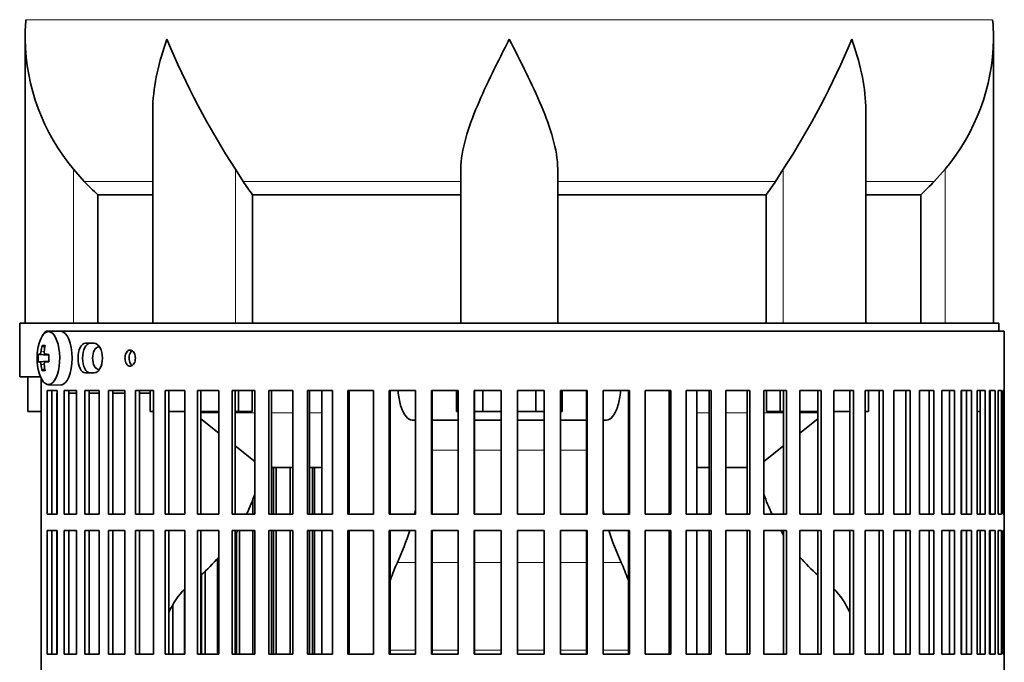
# Model space of a CAD drawing. Header units: millimetres. Extents: x 150 to 747, y -468 to 1127.
# Tile 9 of 12: x 494 to 677, y 402 to 521. Entities that reach past the tile are written whole.
import ezdxf

# ---------------------------------------------------------------- set-up
doc = ezdxf.new("R2010")
doc.units = ezdxf.units.MM
for name, color, linetype in [('M5X8_UNI7687', 7, 'Continuous'), ('VSI134_DIFFUSORE', 7, 'Continuous'), ('VSI134_FILTRO_A', 7, 'Continuous'), ('VSI134_FILTRO_B', 7, 'Continuous'), ('VSI134_SUPPORTO_', 7, 'Continuous')]:
    doc.layers.add(name, color=color, linetype=linetype)

# ---------------------------------------------------------------- blocks, each defined once
blk = doc.blocks.new('SE3')
at = {"layer": 'M5X8_UNI7687', "color": 7, "linetype": 'Continuous', "lineweight": 35}
for p, q in [((501.12, 463.18), (498.86, 463.11)), ((497.69, 460.52), (498.2, 460.13)), ((496.99, 458.88), (498.96, 458.73)), ((496.99, 457.49), (498.96, 457.63)), ((498.3, 458.89), (498.97, 458.83)), ((498.97, 457.54), (498.3, 457.47)), ((497.69, 455.85), (498.2, 456.24)), ((498.86, 453.25), (501.12, 453.18))]:
    blk.add_line(p, q, dxfattribs=at)
at = {"layer": 'M5X8_UNI7687', "color": 4, "linetype": 'Continuous', "lineweight": 9}
for p, q in [((497.5, 459.39), (498.1, 459.34)), ((498.96, 458.74), (497.29, 458.89)), ((497.29, 457.47), (498.96, 457.63)), ((498.31, 458.89), (498.97, 458.83)), ((498.97, 457.54), (498.31, 457.47)), ((498.1, 457.03), (497.5, 456.98))]:
    blk.add_line(p, q, dxfattribs=at)
at = {"layer": 'M5X8_UNI7687', "color": 7, "linetype": 'Continuous', "lineweight": 35}
for centre, radius, start, end in [((506.77, 458.18), 10, 163.7273, 196.2727), ((506.39, 458.18), 9.42, 175.7871, 184.2129)]:
    blk.add_arc(centre, radius, start, end, dxfattribs=at)
for centre, major_axis, ratio, start_param, end_param in [((498.89, 458.18), (0, 4.93), 0.422618, 0, 0.966337), ((498.89, 458.18), (0, 4.93), 0.422618, 2.175256, 6.283185), ((501.15, 458.18), (0, 5), 0.422618, 0, 0.012961), ((501.15, 458.18), (0, 5), 0.422618, 3.141593, 6.283185), ((506.82, 458.18), (0, 10), 0.939693, 1.335108, 1.449667), ((504.77, 455.12), (-7.75, 5.06), 0.247104, -0.4365, -0.286808), ((506.69, 458.18), (0, 10), 0.866025, 1.335108, 1.449667), ((506.76, 458.03), (-9.97, 0.79), 0.036834, -0.313745, -0.199185), ((506.76, 458.03), (-9.97, 0.79), 0.036834, -0.670562, -0.556003), ((503.47, 458.18), (0, 9.26), 0.488139, 1.49595, 1.645642), ((506.76, 458.34), (-9.97, -0.79), 0.036834, 0.199185, 0.313745), ((506.82, 458.18), (0, -10), 0.939693, 4.833518, 4.948078), ((504.77, 461.25), (-7.75, -5.06), 0.247104, 0.286808, 0.4365), ((506.69, 458.18), (0, -10), 0.866025, 4.833518, 4.948078), ((506.76, 458.34), (-9.97, -0.79), 0.036834, 0.556003, 0.670562)]:
    blk.add_ellipse(centre, major_axis=major_axis, ratio=ratio, start_param=start_param, end_param=end_param, dxfattribs=at)
for points in [[(497.29, 458.89), (497.29, 458.89), (497.3, 458.9), (497.32, 458.9), (497.33, 458.92), (497.35, 458.93), (497.36, 458.95), (497.38, 458.98), (497.4, 459.01), (497.41, 459.04), (497.43, 459.08), (497.44, 459.12), (497.45, 459.16), (497.46, 459.2), (497.47, 459.25), (497.48, 459.29), (497.49, 459.34), (497.49, 459.37), (497.5, 459.39)], [(498.1, 459.39), (498.09, 459.37), (498.09, 459.34), (498.09, 459.29), (498.09, 459.25), (498.1, 459.2), (498.1, 459.16), (498.11, 459.12), (498.12, 459.08), (498.14, 459.04), (498.15, 459.01), (498.17, 458.98), (498.19, 458.95), (498.21, 458.93), (498.23, 458.92), (498.26, 458.9), (498.28, 458.9), (498.3, 458.89), (498.31, 458.89)], [(497.5, 456.98), (497.49, 456.99), (497.49, 457.03), (497.48, 457.07), (497.47, 457.12), (497.46, 457.16), (497.45, 457.21), (497.44, 457.25), (497.43, 457.29), (497.41, 457.33), (497.4, 457.36), (497.38, 457.39), (497.36, 457.41), (497.35, 457.43), (497.33, 457.45), (497.32, 457.46), (497.3, 457.47), (497.29, 457.47), (497.29, 457.47)], [(498.31, 457.47), (498.3, 457.47), (498.28, 457.47), (498.26, 457.46), (498.23, 457.45), (498.21, 457.43), (498.19, 457.41), (498.17, 457.39), (498.15, 457.36), (498.14, 457.33), (498.12, 457.29), (498.11, 457.25), (498.1, 457.21), (498.1, 457.16), (498.09, 457.12), (498.09, 457.07), (498.09, 457.03), (498.09, 456.99), (498.1, 456.98)]]:
    blk.add_open_spline(points, degree=3, dxfattribs=at)
at = {"layer": 'VSI134_DIFFUSORE', "color": 4, "linetype": 'Continuous', "lineweight": 9}
for p, q in [((494.7, 521.04), (674.36, 521.04)), ((503.53, 464.68), (503.53, 493.28)), ((533.62, 464.68), (533.62, 493.28)), ((635.44, 464.68), (635.44, 493.28)), ((665.53, 464.68), (665.53, 493.28)), ((518.26, 490.98), (505.54, 490.98)), ((575.53, 490.98), (535.04, 490.98)), ((593.53, 490.98), (634.02, 490.98)), ((650.81, 490.98), (663.52, 490.98))]:
    blk.add_line(p, q, dxfattribs=at)
at = {"layer": 'VSI134_DIFFUSORE', "color": 7, "linetype": 'Continuous', "lineweight": 35}
for p, q in [((494.53, 517.42), (494.53, 464.68)), ((674.53, 464.68), (674.53, 517.42)), ((518.26, 504.04), (518.26, 464.68)), ((650.81, 464.68), (650.81, 504.04)), ((505.54, 490.98), (503.53, 493.28)), ((535.04, 490.98), (533.62, 493.28)), ((575.53, 464.68), (575.53, 493.28)), ((593.53, 464.68), (593.53, 493.28)), ((635.44, 493.28), (634.02, 490.98)), ((665.53, 493.28), (663.52, 490.98)), ((508.06, 488.54), (518.26, 488.54)), ((508.06, 464.68), (508.06, 488.54)), ((536.82, 488.54), (575.53, 488.54)), ((536.82, 464.68), (536.82, 488.54)), ((593.53, 488.54), (632.24, 488.54)), ((632.24, 488.54), (632.24, 464.68)), ((650.81, 488.54), (661, 488.54)), ((661, 488.54), (661, 464.68))]:
    blk.add_line(p, q, dxfattribs=at)
for centre, radius, start, end in [((533.03, 517.41), 38.5, 174.5826, 180.0014), ((636.03, 517.41), 38.5, 359.9671, 5.4174), ((533.22, 518.09), 38.7, 181.0158, 219.8906), ((659.21, 574.94), 149.81, 202.5842, 213.0334), ((509.85, 574.94), 149.81, 326.9666, 337.4158), ((635.84, 518.09), 38.7, 320.1094, 358.9842), ((568.16, 513.2), 39.88, 213.8582, 218.2062), ((600.91, 513.2), 39.88, 321.7938, 326.1418)]:
    blk.add_arc(centre, radius, start, end, dxfattribs=at)
for points, knots in [([(518.26, 504.03), (518.26, 504.35), (518.26, 504.68), (518.41, 509.05), (519.4, 513.26), (520.89, 517.41)], [0.4601729, 0.4601729, 0.4601729, 0.4601729, 0.5, 0.5, 1, 1, 1, 1]), ([(575.53, 493.28), (575.53, 495.11), (575.89, 497.05), (576.99, 500.99), (577.73, 503), (579.45, 507.1), (580.41, 509.14), (581.91, 512.22), (582.43, 513.25), (583.47, 515.32), (584.01, 516.38), (584.53, 517.41)], [0, 0, 0, 0, 0.25, 0.25, 0.5, 0.5, 0.75, 0.75, 0.875, 0.875, 1, 1, 1, 1]), ([(593.53, 493.28), (593.53, 495.11), (593.18, 497.01), (592.08, 500.97), (591.34, 502.98), (588.8, 509.05), (586.65, 513.26), (584.53, 517.41)], [0, 0, 0, 0, 0.25, 0.25, 0.5, 0.5, 1, 1, 1, 1]), ([(650.81, 504.03), (650.81, 504.35), (650.8, 504.68), (650.65, 509.05), (649.67, 513.26), (648.17, 517.41)], [0.4601729, 0.4601729, 0.4601729, 0.4601729, 0.5, 0.5, 1, 1, 1, 1])]:
    blk.add_open_spline(points, degree=3, knots=knots, dxfattribs=at)
for points in [[(508.06, 488.54), (507.19, 489.32), (506.35, 490.14), (505.54, 490.98)], [(663.52, 490.98), (662.71, 490.14), (661.87, 489.32), (661, 488.54)]]:
    blk.add_open_spline(points, degree=3, dxfattribs=at)
at = {"layer": 'VSI134_FILTRO_A', "color": 7, "linetype": 'Continuous', "lineweight": 35}
for p, q in [((676.53, 463.18), (498.57, 463.18)), ((676.53, 262.18), (676.53, 463.18)), ((507.37, 460.93), (505.76, 460.93)), ((497.54, 454.41), (497.54, 270.96)), ((505.76, 455.43), (507.37, 455.43)), ((498.61, 452.18), (498.61, 429.18)), ((500.52, 452.18), (498.61, 452.18)), ((499.53, 452.18), (499.53, 429.18)), ((500.52, 452.18), (500.52, 429.18)), ((501.8, 452.18), (501.8, 429.18)), ((504.11, 452.18), (501.8, 452.18)), ((502.69, 452.18), (502.69, 429.18)), ((504.11, 452.18), (504.11, 429.18)), ((505.62, 452.18), (505.62, 429.18)), ((508.31, 452.18), (505.62, 452.18)), ((506.47, 452.18), (506.47, 429.18)), ((508.31, 452.18), (508.31, 429.18)), ((510.05, 452.18), (510.05, 429.18)), ((513.09, 452.18), (510.05, 452.18)), ((510.84, 452.18), (510.84, 429.18)), ((513.09, 452.18), (513.09, 429.18)), ((515.04, 452.18), (515.04, 429.18)), ((518.42, 452.18), (515.04, 452.18)), ((515.78, 452.18), (515.78, 429.18)), ((518.42, 452.18), (518.42, 429.18)), ((520.56, 452.18), (520.56, 429.18)), ((524.24, 452.18), (520.56, 452.18)), ((521.23, 452.18), (521.23, 429.18)), ((524.24, 452.18), (524.24, 429.18)), ((526.56, 452.18), (526.56, 429.18)), ((530.53, 452.18), (526.56, 452.18)), ((527.17, 452.18), (527.17, 429.18)), ((530.53, 452.18), (530.53, 429.18)), ((533.01, 452.18), (533.01, 429.18)), ((537.23, 452.18), (533.01, 452.18)), ((533.55, 452.18), (533.55, 429.18)), ((537.23, 452.18), (537.23, 429.18)), ((539.85, 452.18), (539.85, 429.18)), ((544.28, 452.18), (539.85, 452.18)), ((540.31, 452.18), (540.31, 429.18)), ((544.28, 452.18), (544.28, 429.18)), ((547.03, 452.18), (547.03, 429.18)), ((551.65, 452.18), (547.03, 452.18)), ((547.41, 452.18), (547.41, 429.18)), ((551.65, 452.18), (551.65, 429.18)), ((554.49, 452.18), (554.49, 429.18)), ((559.26, 452.18), (554.49, 452.18)), ((554.79, 452.18), (554.79, 429.18)), ((559.26, 452.18), (559.26, 429.18)), ((562.19, 452.18), (562.19, 429.18)), ((567.07, 452.18), (562.19, 452.18)), ((562.4, 452.18), (562.4, 429.18)), ((567.07, 452.18), (567.07, 429.18)), ((570.05, 452.18), (570.05, 429.18)), ((575.01, 452.18), (570.05, 452.18)), ((570.18, 452.18), (570.18, 429.18)), ((575.01, 452.18), (575.01, 429.18)), ((578.02, 452.18), (578.02, 429.18)), ((583.02, 452.18), (578.02, 452.18)), ((578.07, 452.18), (578.07, 429.18)), ((583.02, 452.18), (583.02, 429.18)), ((586.05, 452.18), (586.05, 429.18)), ((591.04, 452.18), (586.05, 452.18)), ((591, 452.18), (591, 429.18)), ((591.04, 452.18), (591.04, 429.18)), ((594.06, 452.18), (594.06, 429.18)), ((599.01, 452.18), (594.06, 452.18)), ((598.88, 452.18), (598.88, 429.18)), ((599.01, 452.18), (599.01, 429.18)), ((602, 452.18), (602, 429.18)), ((606.88, 452.18), (602, 452.18)), ((606.66, 452.18), (606.66, 429.18)), ((606.88, 452.18), (606.88, 429.18)), ((609.8, 452.18), (609.8, 429.18)), ((614.57, 452.18), (609.8, 452.18)), ((614.27, 452.18), (614.27, 429.18)), ((614.57, 452.18), (614.57, 429.18)), ((617.42, 452.18), (617.42, 429.18)), ((622.04, 452.18), (617.42, 452.18)), ((621.65, 452.18), (621.65, 429.18)), ((622.04, 452.18), (622.04, 429.18)), ((624.78, 452.18), (624.78, 429.18)), ((629.21, 452.18), (624.78, 452.18)), ((628.75, 452.18), (628.75, 429.18)), ((629.21, 452.18), (629.21, 429.18)), ((631.84, 452.18), (631.84, 429.18)), ((636.05, 452.18), (631.84, 452.18)), ((635.52, 452.18), (635.52, 429.18)), ((636.05, 452.18), (636.05, 429.18)), ((638.53, 452.18), (638.53, 429.18)), ((642.5, 452.18), (638.53, 452.18)), ((641.89, 452.18), (641.89, 429.18)), ((642.5, 452.18), (642.5, 429.18)), ((644.82, 452.18), (644.82, 429.18)), ((648.51, 452.18), (644.82, 452.18)), ((647.83, 452.18), (647.83, 429.18)), ((648.51, 452.18), (648.51, 429.18)), ((654.02, 452.18), (650.65, 452.18)), ((650.65, 452.18), (650.65, 429.18)), ((653.29, 452.18), (653.29, 429.18)), ((654.02, 452.18), (654.02, 429.18)), ((659.02, 452.18), (655.97, 452.18)), ((655.97, 452.18), (655.97, 429.18)), ((658.22, 452.18), (658.22, 429.18)), ((659.02, 452.18), (659.02, 429.18)), ((663.44, 452.18), (660.75, 452.18)), ((660.75, 452.18), (660.75, 429.18)), ((662.59, 452.18), (662.59, 429.18)), ((663.44, 452.18), (663.44, 429.18)), ((667.26, 452.18), (664.95, 452.18)), ((664.95, 452.18), (664.95, 429.18)), ((666.37, 452.18), (666.37, 429.18)), ((667.26, 452.18), (667.26, 429.18)), ((670.45, 452.18), (668.54, 452.18)), ((668.54, 452.18), (668.54, 429.18)), ((669.53, 452.18), (669.53, 429.18)), ((670.45, 452.18), (670.45, 429.18)), ((672.99, 452.18), (671.49, 452.18)), ((671.49, 452.18), (671.49, 429.18)), ((672.04, 452.18), (672.04, 429.18)), ((672.99, 452.18), (672.99, 429.18)), ((674.86, 452.18), (673.78, 452.18)), ((673.78, 452.18), (673.78, 429.18)), ((673.88, 452.18), (673.88, 429.18)), ((674.86, 452.18), (674.86, 429.18)), ((676.04, 452.18), (675.38, 452.18)), ((675.38, 452.18), (675.38, 429.18)), ((676.04, 452.18), (676.04, 429.18)), ((676.52, 452.18), (676.3, 452.18)), ((676.3, 452.18), (676.3, 429.18)), ((676.52, 452.18), (676.52, 429.18)), ((500.52, 429.18), (498.61, 429.18)), ((504.11, 429.18), (501.8, 429.18)), ((508.31, 429.18), (505.62, 429.18)), ((513.09, 429.18), (510.05, 429.18)), ((518.42, 429.18), (515.04, 429.18)), ((524.24, 429.18), (520.56, 429.18)), ((530.53, 429.18), (526.56, 429.18)), ((537.23, 429.18), (533.01, 429.18)), ((544.28, 429.18), (539.85, 429.18)), ((551.65, 429.18), (547.03, 429.18)), ((559.26, 429.18), (554.49, 429.18)), ((567.07, 429.18), (562.19, 429.18)), ((575.01, 429.18), (570.05, 429.18)), ((583.02, 429.18), (578.02, 429.18)), ((591.04, 429.18), (586.05, 429.18)), ((599.01, 429.18), (594.06, 429.18)), ((606.88, 429.18), (602, 429.18)), ((614.57, 429.18), (609.8, 429.18)), ((622.04, 429.18), (617.42, 429.18)), ((629.21, 429.18), (624.78, 429.18)), ((636.05, 429.18), (631.84, 429.18)), ((642.5, 429.18), (638.53, 429.18)), ((648.51, 429.18), (644.82, 429.18)), ((654.02, 429.18), (650.65, 429.18)), ((659.02, 429.18), (655.97, 429.18)), ((663.44, 429.18), (660.75, 429.18)), ((667.26, 429.18), (664.95, 429.18)), ((670.45, 429.18), (668.54, 429.18)), ((672.99, 429.18), (671.49, 429.18)), ((674.86, 429.18), (673.78, 429.18)), ((676.04, 429.18), (675.38, 429.18)), ((676.52, 429.18), (676.3, 429.18)), ((498.61, 426.18), (498.61, 403.18)), ((500.52, 426.18), (498.61, 426.18)), ((499.53, 426.18), (499.53, 403.18)), ((500.52, 426.18), (500.52, 403.18)), ((501.8, 426.18), (501.8, 403.18)), ((504.11, 426.18), (501.8, 426.18)), ((502.69, 426.18), (502.69, 403.18)), ((504.11, 426.18), (504.11, 403.18)), ((505.62, 426.18), (505.62, 403.18)), ((508.31, 426.18), (505.62, 426.18)), ((506.47, 426.18), (506.47, 403.18)), ((508.31, 426.18), (508.31, 403.18)), ((510.05, 426.18), (510.05, 403.18)), ((513.09, 426.18), (510.05, 426.18)), ((510.84, 426.18), (510.84, 403.18)), ((513.09, 426.18), (513.09, 403.18)), ((515.04, 426.18), (515.04, 403.18)), ((518.42, 426.18), (515.04, 426.18)), ((515.78, 426.18), (515.78, 403.18)), ((518.42, 426.18), (518.42, 403.18)), ((520.56, 426.18), (520.56, 403.18)), ((524.24, 426.18), (520.56, 426.18)), ((521.23, 426.18), (521.23, 403.18)), ((524.24, 426.18), (524.24, 403.18)), ((526.56, 426.18), (526.56, 403.18)), ((530.53, 426.18), (526.56, 426.18)), ((527.17, 426.18), (527.17, 403.18)), ((530.53, 426.18), (530.53, 403.18)), ((533.01, 426.18), (533.01, 403.18)), ((537.23, 426.18), (533.01, 426.18)), ((533.55, 426.18), (533.55, 403.18)), ((537.23, 426.18), (537.23, 403.18)), ((539.85, 426.18), (539.85, 403.18)), ((544.28, 426.18), (539.85, 426.18)), ((540.31, 426.18), (540.31, 403.18)), ((544.28, 426.18), (544.28, 403.18)), ((547.03, 426.18), (547.03, 403.18)), ((551.65, 426.18), (547.03, 426.18)), ((547.41, 426.18), (547.41, 403.18)), ((551.65, 426.18), (551.65, 403.18)), ((554.49, 426.18), (554.49, 403.18)), ((559.26, 426.18), (554.49, 426.18)), ((554.79, 426.18), (554.79, 403.18)), ((559.26, 426.18), (559.26, 403.18)), ((562.19, 426.18), (562.19, 403.18)), ((567.07, 426.18), (562.19, 426.18)), ((562.4, 426.18), (562.4, 403.18)), ((567.07, 426.18), (567.07, 403.18)), ((570.05, 426.18), (570.05, 403.18)), ((575.01, 426.18), (570.05, 426.18)), ((570.18, 426.18), (570.18, 403.18)), ((575.01, 426.18), (575.01, 403.18)), ((578.02, 426.18), (578.02, 403.18)), ((583.02, 426.18), (578.02, 426.18)), ((578.07, 426.18), (578.07, 403.18)), ((583.02, 426.18), (583.02, 403.18)), ((586.05, 426.18), (586.05, 403.18)), ((591.04, 426.18), (586.05, 426.18)), ((591, 426.18), (591, 403.18)), ((591.04, 426.18), (591.04, 403.18)), ((594.06, 426.18), (594.06, 403.18)), ((599.01, 426.18), (594.06, 426.18)), ((598.88, 426.18), (598.88, 403.18)), ((599.01, 426.18), (599.01, 403.18)), ((602, 426.18), (602, 403.18)), ((606.88, 426.18), (602, 426.18)), ((606.66, 426.18), (606.66, 403.18)), ((606.88, 426.18), (606.88, 403.18)), ((609.8, 426.18), (609.8, 403.18)), ((614.57, 426.18), (609.8, 426.18)), ((614.27, 426.18), (614.27, 403.18)), ((614.57, 426.18), (614.57, 403.18)), ((617.42, 426.18), (617.42, 403.18)), ((622.04, 426.18), (617.42, 426.18)), ((621.65, 426.18), (621.65, 403.18)), ((622.04, 426.18), (622.04, 403.18)), ((624.78, 426.18), (624.78, 403.18)), ((629.21, 426.18), (624.78, 426.18)), ((628.75, 426.18), (628.75, 403.18)), ((629.21, 426.18), (629.21, 403.18)), ((631.84, 426.18), (631.84, 403.18)), ((636.05, 426.18), (631.84, 426.18)), ((635.52, 426.18), (635.52, 403.18)), ((636.05, 426.18), (636.05, 403.18)), ((638.53, 426.18), (638.53, 403.18)), ((642.5, 426.18), (638.53, 426.18)), ((641.89, 426.18), (641.89, 403.18)), ((642.5, 426.18), (642.5, 403.18)), ((644.82, 426.18), (644.82, 403.18)), ((648.51, 426.18), (644.82, 426.18)), ((647.83, 426.18), (647.83, 403.18)), ((648.51, 426.18), (648.51, 403.18)), ((654.02, 426.18), (650.65, 426.18)), ((650.65, 426.18), (650.65, 403.18)), ((653.29, 426.18), (653.29, 403.18)), ((654.02, 426.18), (654.02, 403.18)), ((659.02, 426.18), (655.97, 426.18)), ((655.97, 426.18), (655.97, 403.18)), ((658.22, 426.18), (658.22, 403.18)), ((659.02, 426.18), (659.02, 403.18)), ((663.44, 426.18), (660.75, 426.18)), ((660.75, 426.18), (660.75, 403.18)), ((662.59, 426.18), (662.59, 403.18)), ((663.44, 426.18), (663.44, 403.18)), ((667.26, 426.18), (664.95, 426.18)), ((664.95, 426.18), (664.95, 403.18)), ((666.37, 426.18), (666.37, 403.18)), ((667.26, 426.18), (667.26, 403.18)), ((670.45, 426.18), (668.54, 426.18)), ((668.54, 426.18), (668.54, 403.18)), ((669.53, 426.18), (669.53, 403.18)), ((670.45, 426.18), (670.45, 403.18)), ((672.99, 426.18), (671.49, 426.18)), ((671.49, 426.18), (671.49, 403.18)), ((672.04, 426.18), (672.04, 403.18)), ((672.99, 426.18), (672.99, 403.18)), ((674.86, 426.18), (673.78, 426.18)), ((673.78, 426.18), (673.78, 403.18)), ((673.88, 426.18), (673.88, 403.18)), ((674.86, 426.18), (674.86, 403.18)), ((676.04, 426.18), (675.38, 426.18)), ((675.38, 426.18), (675.38, 403.18)), ((676.04, 426.18), (676.04, 403.18)), ((676.52, 426.18), (676.3, 426.18)), ((676.3, 426.18), (676.3, 403.18)), ((676.52, 426.18), (676.52, 403.18)), ((500.52, 403.18), (498.61, 403.18)), ((504.11, 403.18), (501.8, 403.18)), ((508.31, 403.18), (505.62, 403.18)), ((513.09, 403.18), (510.05, 403.18)), ((518.42, 403.18), (515.04, 403.18)), ((524.24, 403.18), (520.56, 403.18)), ((530.53, 403.18), (526.56, 403.18)), ((537.23, 403.18), (533.01, 403.18)), ((544.28, 403.18), (539.85, 403.18)), ((551.65, 403.18), (547.03, 403.18)), ((559.26, 403.18), (554.49, 403.18)), ((567.07, 403.18), (562.19, 403.18)), ((575.01, 403.18), (570.05, 403.18)), ((583.02, 403.18), (578.02, 403.18)), ((591.04, 403.18), (586.05, 403.18)), ((599.01, 403.18), (594.06, 403.18)), ((606.88, 403.18), (602, 403.18)), ((614.57, 403.18), (609.8, 403.18)), ((622.04, 403.18), (617.42, 403.18)), ((629.21, 403.18), (624.78, 403.18)), ((636.05, 403.18), (631.84, 403.18)), ((642.5, 403.18), (638.53, 403.18)), ((648.51, 403.18), (644.82, 403.18)), ((654.02, 403.18), (650.65, 403.18)), ((659.02, 403.18), (655.97, 403.18)), ((663.44, 403.18), (660.75, 403.18)), ((667.26, 403.18), (664.95, 403.18)), ((670.45, 403.18), (668.54, 403.18)), ((672.99, 403.18), (671.49, 403.18)), ((674.86, 403.18), (673.78, 403.18)), ((676.04, 403.18), (675.38, 403.18)), ((676.52, 403.18), (676.3, 403.18))]:
    blk.add_line(p, q, dxfattribs=at)
for points, knots in [([(498.57, 463.18), (498.5, 463.18), (498.43, 463.16), (498.29, 463.09), (498.23, 463.03), (498.1, 462.88), (498.04, 462.79), (497.95, 462.6), (497.91, 462.52), (497.88, 462.43)], [0, 0, 0, 0, 0.125, 0.125, 0.25, 0.25, 0.375, 0.375, 0.4609222, 0.4609222, 0.4609222, 0.4609222]), ([(505.76, 460.93), (505.38, 460.93), (505.02, 460.64), (504.52, 459.62), (504.37, 458.9), (504.37, 457.47), (504.51, 456.75), (505.02, 455.73), (505.38, 455.43), (505.76, 455.43)], [0, 0, 0, 0, 0.25, 0.25, 0.5, 0.5, 0.75, 0.75, 1, 1, 1, 1]), ([(506.61, 455.43), (506.24, 455.43), (505.88, 455.73), (505.37, 456.75), (505.23, 457.46), (505.23, 458.9), (505.37, 459.61), (505.88, 460.64), (506.24, 460.93), (506.61, 460.93)], [0, 0, 0, 0, 0.25, 0.25, 0.5, 0.5, 0.75, 0.75, 1, 1, 1, 1]), ([(507.37, 460.93), (507.77, 460.93), (508.16, 460.64), (508.74, 459.62), (508.91, 458.9), (508.91, 457.47), (508.74, 456.75), (508.16, 455.73), (507.77, 455.43), (507.37, 455.43)], [0, 0, 0, 0, 0.25, 0.25, 0.5, 0.5, 0.75, 0.75, 1, 1, 1, 1]), ([(513.1, 458.18), (513.1, 458.35), (513.12, 458.52), (513.15, 458.68), (513.19, 458.84), (513.24, 458.99), (513.31, 459.12), (513.37, 459.25), (513.46, 459.37), (513.55, 459.46), (513.64, 459.54), (513.74, 459.61), (513.84, 459.65), (513.95, 459.68), (514.06, 459.69), (514.17, 459.67), (514.27, 459.65), (514.38, 459.61), (514.48, 459.53), (514.58, 459.46), (514.67, 459.36), (514.75, 459.24), (514.82, 459.12), (514.89, 458.98), (514.93, 458.83), (514.98, 458.67), (515.01, 458.51), (515.02, 458.34), (515.03, 458.29), (515.03, 458.24), (515.03, 458.18), (515.03, 458.02), (515.01, 457.85), (514.97, 457.69), (514.94, 457.53), (514.88, 457.38), (514.81, 457.25), (514.75, 457.12), (514.66, 457), (514.57, 456.91), (514.48, 456.82), (514.37, 456.76), (514.27, 456.72), (514.16, 456.68), (514.05, 456.67), (513.94, 456.69), (513.84, 456.71), (513.73, 456.76), (513.63, 456.83), (513.54, 456.91), (513.45, 457.01), (513.37, 457.13), (513.3, 457.25), (513.24, 457.39), (513.19, 457.54), (513.15, 457.69), (513.12, 457.86), (513.11, 458.03), (513.1, 458.08), (513.1, 458.13), (513.1, 458.18)], [0, 0, 0, 0, 0.053705, 0.053705, 0.053705, 0.107409, 0.107409, 0.107409, 0.161118, 0.161118, 0.161118, 0.21483, 0.21483, 0.21483, 0.268537, 0.268537, 0.268537, 0.322238, 0.322238, 0.322238, 0.375943, 0.375943, 0.375943, 0.429653, 0.429653, 0.429653, 0.483364, 0.483364, 0.483364, 0.5, 0.5, 0.5, 0.553705, 0.553705, 0.553705, 0.607409, 0.607409, 0.607409, 0.661118, 0.661118, 0.661118, 0.71483, 0.71483, 0.71483, 0.768537, 0.768537, 0.768537, 0.822238, 0.822238, 0.822238, 0.875943, 0.875943, 0.875943, 0.929653, 0.929653, 0.929653, 0.983364, 0.983364, 0.983364, 1, 1, 1, 1]), ([(514.44, 459.56), (514.43, 459.55), (514.41, 459.54), (514.4, 459.53), (514.3, 459.46), (514.22, 459.36), (514.14, 459.24), (514.07, 459.12), (514, 458.98), (513.96, 458.83), (513.91, 458.67), (513.88, 458.51), (513.87, 458.34), (513.87, 458.29), (513.87, 458.24), (513.87, 458.18), (513.87, 458.02), (513.89, 457.85), (513.92, 457.69), (513.96, 457.53), (514.01, 457.38), (514.07, 457.25), (514.14, 457.12), (514.22, 457), (514.31, 456.91), (514.35, 456.87), (514.39, 456.84), (514.43, 456.81)], [0.3155206, 0.3155206, 0.3155206, 0.3155206, 0.3222379, 0.3222379, 0.3222379, 0.3759422, 0.3759422, 0.3759422, 0.429653, 0.429653, 0.429653, 0.483364, 0.483364, 0.483364, 0.5, 0.5, 0.5, 0.5537044, 0.5537044, 0.5537044, 0.6074086, 0.6074086, 0.6074086, 0.6611174, 0.6611174, 0.6611174, 0.6840717, 0.6840717, 0.6840717, 0.6840717])]:
    blk.add_open_spline(points, degree=3, knots=knots, dxfattribs=at)
at = {"layer": 'VSI134_FILTRO_B', "color": 7, "linetype": 'Continuous', "lineweight": 35}
for p, q in [((540.71, 437.89), (540.71, 429.18)), ((541.21, 437.89), (541.21, 429.18)), ((543.82, 437.89), (543.82, 429.18)), ((547.93, 437.89), (547.93, 429.18)), ((548.35, 437.89), (548.35, 429.18)), ((536.88, 431.97), (536.88, 429.18)), ((533.83, 425.72), (533.83, 403.18)), ((534.4, 426.18), (534.4, 403.18)), ((536.88, 426.18), (536.88, 403.18)), ((540.71, 426.18), (540.71, 403.18)), ((541.21, 426.18), (541.21, 403.18)), ((543.82, 426.18), (543.82, 403.18)), ((547.93, 426.18), (547.93, 403.18)), ((548.35, 426.18), (548.35, 403.18)), ((530.31, 420.96), (530.31, 403.18)), ((527.33, 417.99), (527.33, 403.18)), ((527.98, 418.57), (527.98, 403.18)), ((524.14, 415.25), (524.14, 403.18)), ((521.98, 412.38), (521.98, 403.18)), ((521.27, 411), (521.27, 403.18))]:
    blk.add_line(p, q, dxfattribs=at)
at = {"layer": 'VSI134_SUPPORTO_', "color": 7, "linetype": 'Continuous', "lineweight": 35}
for p, q in [((675.53, 464.68), (493.53, 464.68)), ((493.53, 464.68), (493.53, 454.68)), ((675.53, 463.18), (675.53, 464.68)), ((497.42, 454.68), (493.53, 454.68)), ((495.03, 448.28), (495.03, 454.68)), ((517.78, 448.28), (517.78, 452.18)), ((534.2, 448.28), (534.2, 452.18)), ((536.74, 448.28), (536.74, 452.18)), ((549.71, 429.18), (549.71, 452.18)), ((574.72, 448.28), (574.72, 452.18)), ((579.62, 448.28), (579.62, 452.18)), ((589.44, 448.28), (589.44, 452.18)), ((594.35, 448.28), (594.35, 452.18)), ((619.36, 429.18), (619.36, 452.18)), ((632.33, 448.28), (632.33, 452.18)), ((634.87, 448.28), (634.87, 452.18)), ((651.29, 448.28), (651.29, 452.18)), ((668.6, 452.18), (668.6, 429.18)), ((500.46, 451.68), (500.46, 429.18)), ((500.52, 451.68), (500.46, 451.68)), ((504.11, 451.68), (502.69, 451.68)), ((508.31, 451.68), (506.47, 451.68)), ((513.09, 451.68), (510.84, 451.68)), ((517.78, 451.68), (515.78, 451.68)), ((497.54, 448.28), (495.03, 448.28)), ((518.42, 448.28), (517.78, 448.28)), ((524.24, 448.28), (521.23, 448.28)), ((530.53, 448.28), (527.17, 448.28)), ((527.17, 446.9), (530.53, 444.25)), ((534.2, 448.28), (533.55, 448.28)), ((536.74, 448.28), (534.2, 448.28)), ((567.07, 446.68), (566.46, 446.68)), ((575.01, 446.68), (570.18, 446.68)), ((575.01, 448.28), (574.72, 448.28)), ((579.62, 448.28), (578.07, 448.28)), ((583.02, 446.68), (578.07, 446.68)), ((583.02, 448.28), (579.62, 448.28)), ((589.44, 448.28), (586.05, 448.28)), ((591, 446.68), (586.05, 446.68)), ((591, 448.28), (589.44, 448.28)), ((594.35, 448.28), (594.06, 448.28)), ((598.88, 446.68), (594.06, 446.68)), ((602.6, 446.68), (602, 446.68)), ((634.87, 448.28), (632.33, 448.28)), ((635.52, 448.28), (634.87, 448.28)), ((641.89, 448.28), (638.53, 448.28)), ((638.53, 444.25), (641.89, 446.9)), ((647.83, 448.28), (644.82, 448.28)), ((651.29, 448.28), (650.65, 448.28)), ((672.04, 448.28), (671.49, 448.28)), ((673.88, 448.28), (673.78, 448.28)), ((533.55, 441.86), (537.23, 438.95)), ((631.84, 438.95), (635.52, 441.86)), ((540.31, 437.89), (544.28, 437.89)), ((547.41, 437.89), (549.71, 437.89)), ((619.36, 437.89), (621.65, 437.89)), ((624.78, 437.89), (628.75, 437.89)), ((500.46, 426.18), (500.46, 403.18)), ((549.71, 403.18), (549.71, 426.18)), ((619.36, 403.18), (619.36, 426.18)), ((668.6, 426.18), (668.6, 403.18))]:
    blk.add_line(p, q, dxfattribs=at)
at = {"layer": 'VSI134_SUPPORTO_', "color": 4, "linetype": 'Continuous', "lineweight": 9}
for p, q in [((530.53, 448.03), (527.17, 448.03)), ((537.23, 448.03), (533.55, 448.03)), ((544.28, 448.03), (540.31, 448.03)), ((549.71, 448.03), (547.41, 448.03)), ((621.65, 448.03), (619.36, 448.03)), ((628.75, 448.03), (624.78, 448.03)), ((635.52, 448.03), (631.84, 448.03)), ((641.89, 448.03), (638.53, 448.03)), ((570.18, 441.08), (575.01, 441.08)), ((578.07, 441.08), (583.02, 441.08)), ((586.05, 441.08), (591, 441.08)), ((594.06, 441.08), (598.88, 441.08)), ((563.74, 420.24), (567.07, 420.24)), ((570.18, 420.24), (575.01, 420.24)), ((578.07, 420.24), (583.02, 420.24)), ((586.05, 420.24), (591, 420.24)), ((594.06, 420.24), (598.88, 420.24)), ((602, 420.24), (605.33, 420.24)), ((562.4, 403.95), (567.07, 403.95)), ((570.18, 403.95), (575.01, 403.95)), ((578.07, 403.95), (583.02, 403.95)), ((586.05, 403.95), (591, 403.95)), ((594.06, 403.95), (598.88, 403.95)), ((602, 403.95), (606.66, 403.95))]:
    blk.add_line(p, q, dxfattribs=at)
at = {"layer": 'VSI134_SUPPORTO_', "color": 7, "linetype": 'Continuous', "lineweight": 35}
for centre, radius, start, end in [((517.28, 441.81), 51.21, 345.7276, 346.5316), ((651.8, 441.81), 51.24, 193.4782, 194.277), ((517.28, 441.81), 51.21, 335.1004, 342.2404), ((651.8, 441.81), 51.24, 197.7563, 204.8944), ((597.1, 405.18), 36.61, 155.6995, 161.152), ((571.97, 405.18), 36.6, 18.895, 24.3032)]:
    blk.add_arc(centre, radius, start, end, dxfattribs=at)
for centre, major_axis, start_param, end_param in [((506.93, 445.14), (0, -35), 1.097453, 1.214156), ((662.14, 445.14), (0, -35), 5.06903, 5.185732), ((506.93, 445.14), (0, -35), 0.967176, 0.998482), ((662.14, 445.14), (0, -35), -0.998482, -0.967176), ((506.93, 445.14), (0, -35), 0.676569, 0.818267), ((662.14, 445.14), (0, -35), 5.464919, 5.606617), ((533.72, 404.41), (0, 15), 0.752814, 1.121918), ((635.34, 404.41), (0, 15), 5.161267, 5.530371)]:
    blk.add_ellipse(centre, major_axis=major_axis, ratio=0.92388, start_param=start_param, end_param=end_param, dxfattribs=at)
for points, knots in [([(508.21, 460.28), (507.91, 460.28), (507.62, 460.06), (507.21, 459.28), (507.09, 458.73), (507.09, 457.64), (507.21, 457.09), (507.62, 456.31), (507.91, 456.08), (508.21, 456.08), (508.21, 456.08), (508.21, 456.08)], [0.2501942, 0.2501942, 0.2501942, 0.2501942, 0.375, 0.375, 0.5, 0.5, 0.625, 0.625, 0.75, 0.75, 0.7502028, 0.7502028, 0.7502028, 0.7502028]), ([(563.84, 452.18), (563.85, 452.02), (563.87, 451.86), (563.99, 450.75), (564.18, 449.85), (564.68, 448.34), (565, 447.73), (565.7, 446.9), (566.07, 446.68), (566.46, 446.68)], [0.2091858, 0.2091858, 0.2091858, 0.2091858, 0.25, 0.25, 0.5, 0.5, 0.75, 0.75, 1, 1, 1, 1]), ([(602.6, 446.68), (602.99, 446.68), (603.37, 446.9), (604.07, 447.73), (604.38, 448.34), (604.88, 449.85), (605.07, 450.75), (605.2, 451.87), (605.21, 452.02), (605.23, 452.18)], [0, 0, 0, 0, 0.25, 0.25, 0.5, 0.5, 0.75, 0.75, 0.7906554, 0.7906554, 0.7906554, 0.7906554]), ([(567.07, 446.52), (567.04, 446.54), (567.02, 446.56), (566.85, 446.65), (566.72, 446.68), (566.58, 446.68)], [0.8474953, 0.8474953, 0.8474953, 0.8474953, 0.875, 0.875, 1, 1, 1, 1]), ([(601.99, 446.52), (602.02, 446.54), (602.05, 446.56), (602.21, 446.65), (602.34, 446.68), (602.48, 446.68)], [0.8474971, 0.8474971, 0.8474971, 0.8474971, 0.875, 0.875, 1, 1, 1, 1])]:
    blk.add_open_spline(points, degree=3, knots=knots, dxfattribs=at)

msp = doc.modelspace()

# ---------------------------------------------------------------- block references
msp.add_blockref('SE3', (0, 0))

doc.saveas('drawing.dxf')
